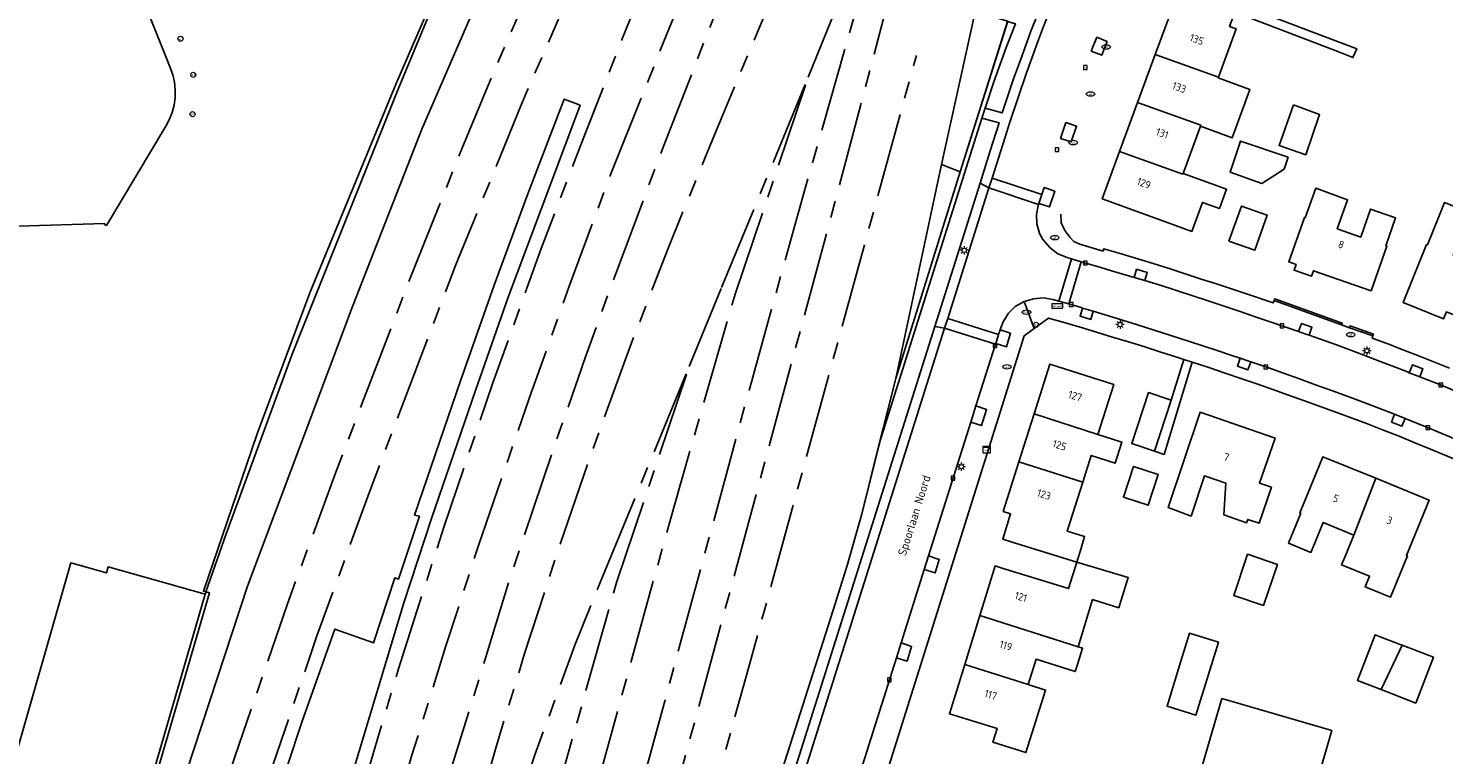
# Model space of a CAD drawing. Header units: metres. Extents: x 197147 to 199131, y 355511 to 356703.
# Tile 105 of 225: x 197482 to 197650, y 356383 to 356469. Entities that reach past the tile are written whole.
import ezdxf
from ezdxf.enums import TextEntityAlignment as Align

# ---------------------------------------------------------------- set-up
doc = ezdxf.new("R2010")
doc.units = ezdxf.units.M
doc.linetypes.add('AM-AS', pattern=[16, 10, -2, 2, -2])
for name, color, linetype in [('B-WE-AM-AS_SPOOR-G', 252, 'AM-AS'), ('B-WE-GR-BEPLANTING_CULTUUR_HEESTERS-GV', 252, 'Continuous'), ('B-WE-GR-GRAS-GV', 252, 'Continuous'), ('B-WE-IE-MEUBILAIR_WEGMEUBILAIR-GV', 252, 'Continuous'), ('B-WE-IE-MEUBILAIR_WEGMEUBILAIR-S', 252, 'Continuous'), ('B-WE-IE-TERREINAFSCHEIDING_KUNSTMATIG_HEKWERK-G', 252, 'IE-TERREINAFSCHEIDING-KUNSTMATIG'), ('B-WE-IE-TERREINAFSCHEIDING_KUNSTMATIG_MUUR-G', 252, 'IE-TERREINAFSCHEIDING-KUNSTMATIG-DICHT'), ('B-WE-IE-TERREINAFSCHEIDING_KUNSTMATIG_MUUR-GV', 252, 'IE-TERREINAFSCHEIDING-KUNSTMATIG-DICHT'), ('B-WE-KL-DATA_CAI-S', 252, 'Continuous'), ('B-WE-KW-CONSTRUCTIELIJN-GV', 252, 'Continuous'), ('B-WE-OG-BEBOUWING-GV', 252, 'Continuous'), ('B-WE-OG-BEBOUWING_HUISNUMMER-T18', 252, 'Continuous'), ('B-WE-OG-BEBOUWING_STRAATNAAM-T35', 252, 'Continuous'), ('B-WE-OG-TERREIN_ERF-GV', 252, 'Continuous'), ('B-WE-RI-HWA_KOLK-S', 253, 'Continuous'), ('B-WE-RI-VWA_AFSCHEIDER-S', 253, 'Continuous'), ('B-WE-VH-ONVERHARD-GV', 253, 'Continuous'), ('B-WE-VH-VERHARDING_ASFALT-GV', 253, 'Continuous'), ('B-WE-VH-VERHARDING_BETONSTRAATSTEEN-GV', 253, 'Continuous'), ('B-WE-VH-VERHARDING_HALFVERHARDING-GV', 253, 'Continuous'), ('B-WE-VH-VERHARDING_OPEN-GV', 253, 'Continuous'), ('B-WE-VH-VERHARDING_TEGEL-GV', 253, 'Continuous')]:
    doc.layers.add(name, color=color, linetype=linetype)
doc.styles.add('NLCS-ISO-M-T18', font='NLCS-ISO.ttf', dxfattribs={"height": 1.8})
doc.styles.add('NLCS-ISO-M200-T25', font='NLCS-ISO.ttf')
doc.linetypes.add('IE-TERREINAFSCHEIDING-KUNSTMATIG', pattern='A,4,[82,NLCS.SHX,S=0.75,R=90,X=0,Y=0],4,-2', length=10)
doc.linetypes.add('IE-TERREINAFSCHEIDING-KUNSTMATIG-DICHT', pattern='A,8,-1,[82,NLCS.SHX,S=0.75,R=90,X=0,Y=0],-1', length=10)

# ---------------------------------------------------------------- blocks, each defined once
blk = doc.blocks.new('BGT-STRAATNAAMBORD-SO')
at = {"color": 0, "linetype": 'ByBlock', "lineweight": 18}
blk.add_lwpolyline([(-3.25, -1.25), (3.25, -1.25), (3.25, 1.25), (-3.25, 1.25)], close=True, dxfattribs=at)
at = {"color": 0, "linetype": 'ByBlock', "lineweight": 18, "style": 'NLCS-ISO-M-T18'}
blk.add_text('straat', height=1.5, dxfattribs=at).set_placement((0, 0.15), align=Align.MIDDLE_CENTER)
blk = doc.blocks.new('BGT-VERKLIKKER_TRANSPORTLEIDING-SO')
at = {"color": 0, "linetype": 'ByBlock', "lineweight": 18}
blk.add_circle((0, 0), 1.5, dxfattribs=at)
at = {"color": 0, "linetype": 'ByBlock', "lineweight": 18, "style": 'NLCS-ISO-M-T18'}
blk.add_text('vt', height=1.5, dxfattribs=at).set_placement((0, 0), align=Align.MIDDLE_CENTER)
blk = doc.blocks.new('BGT-CAIKAST-SO')
at = {"color": 0, "linetype": 'ByBlock', "lineweight": 18}
for points in [[(-2, 2), (2, 2), (2, 1.68), (-2, 1.68)], [(-2, 1.52), (2, 1.52), (2, -2), (-2, -2)]]:
    blk.add_lwpolyline(points, close=True, dxfattribs=at)
at = {"color": 0, "linetype": 'ByBlock', "lineweight": 18, "style": 'NLCS-ISO-M-T18'}
blk.add_text('cai', height=1.5, dxfattribs=at).set_placement((0, 0), align=Align.MIDDLE_CENTER)
blk = doc.blocks.new('BGT-LICHTMAST-SO')
at = {"color": 0, "linetype": 'ByBlock', "lineweight": 18}
for points in [[(-1.25, 0), (-2, 0)], [(-1.41, 1.41), (-0.88, 0.88)], [(0, 2), (0, 1.25)], [(0.88, 0.88), (1.41, 1.41)], [(2, 0), (1.25, 0)], [(-1.41, -1.41), (-0.88, -0.88)], [(0, -1.25), (0, -2)], [(0.88, -0.88), (1.41, -1.41)]]:
    blk.add_lwpolyline(points, dxfattribs=at)
blk.add_circle((0, 0), 1, dxfattribs=at)
blk = doc.blocks.new('BGT-AFSLUITPAAL-SO')
at = {"color": 0, "linetype": 'ByBlock', "lineweight": 18}
blk.add_circle((0, 0), 1.5, dxfattribs=at)
at = {"color": 0, "linetype": 'ByBlock', "lineweight": 18, "style": 'NLCS-ISO-M-T18'}
blk.add_text('af', height=1.5, dxfattribs=at).set_placement((0, 0), align=Align.MIDDLE_CENTER)
blk = doc.blocks.new('BGT-KOLK-SO')
at = {"color": 0, "linetype": 'ByBlock', "lineweight": 18}
blk.add_lwpolyline([(-0.045, -0.045), (0.045, -0.045), (0.045, 0.045), (-0.045, 0.045)], close=True, dxfattribs=at)
at = {"color": 0, "linetype": 'ByBlock', "lineweight": 18, "style": 'NLCS-ISO-M-T18'}
blk.add_text('k', height=0.06, dxfattribs=at).set_placement((0, 0), align=Align.MIDDLE_CENTER)
blk = doc.blocks.new('BGT-WATERLEIDINGPUT-SO')
at = {"color": 0, "linetype": 'ByBlock', "lineweight": 18}
blk.add_ellipse((0, 0), major_axis=(2.5, 0), ratio=0.54, dxfattribs=at)
at = {"color": 0, "linetype": 'ByBlock', "lineweight": 18, "style": 'NLCS-ISO-M-T18'}
blk.add_text('wl', height=1.5, dxfattribs=at).set_placement((0, 0), align=Align.MIDDLE_CENTER)
blk = doc.blocks.new('BGT-BENZINEPUT_OLIEPUT-SO')
at = {"color": 0, "linetype": 'ByBlock', "lineweight": 18}
blk.add_ellipse((0, 0), major_axis=(2.5, 0), ratio=0.54, dxfattribs=at)
at = {"color": 0, "linetype": 'ByBlock', "lineweight": 18, "style": 'NLCS-ISO-M-T18'}
blk.add_text('olie', height=1.5, dxfattribs=at).set_placement((0, 0.16), align=Align.MIDDLE_CENTER)

msp = doc.modelspace()

# ---------------------------------------------------------------- linework, layer by layer
at = {"layer": 'B-WE-AM-AS_SPOOR-G', "flags": 128}
for points in [[(197431.674, 356116.579), (197436.182, 356132.905), (197443.271, 356159.271), (197452.588, 356193.119), (197471.259, 356262.158), (197474.014, 356271.958), (197483.187, 356305.918), (197489.988, 356330.271), (197494.729, 356346.199), (197499.486, 356361.671), (197506.321, 356382.295), (197512.558, 356400.418), (197518.27, 356415.996), (197526.798, 356438.25), (197533.217, 356454.333), (197537.426, 356464.406), (197542.758, 356476.707), (197548.458, 356489.77), (197552.814, 356499.357), (197558.565, 356511.697), (197565.975, 356527.221), (197570.905, 356537.098), (197576.629, 356548.268), (197590.727, 356575.161), (197598.767, 356589.457), (197609.702, 356608.304), (197616.416, 356619.557), (197629.785, 356641.392), (197644.742, 356664.548), (197659.93, 356687.253), (197670.923, 356703.428)], [(197435.979, 356115.369), (197461.756, 356210.504), (197483.028, 356288.511), (197489.889, 356313.124), (197496.256, 356335.321), (197503.619, 356359.35), (197509.657, 356377.872), (197516.015, 356396.514), (197522.339, 356413.892), (197532.477, 356440.482), (197540.292, 356459.625), (197553.576, 356490.345), (197567.128, 356519.415), (197574.831, 356535.01), (197585.354, 356555.65), (197591.538, 356567.182), (197600.108, 356582.738), (197606.557, 356594.057), (197612.108, 356603.604), (197632.787, 356637.877), (197654.605, 356671.348), (197671.03, 356695.758)], [(197470.295, 356191.203), (197510.735, 356340.226), (197516.41, 356360.866), (197521.745, 356379.432), (197525.705, 356392.721), (197531.113, 356409.633), (197536.905, 356426.604), (197542.629, 356442.515), (197547.669, 356455.719), (197552.798, 356468.817), (197559.797, 356485.697), (197566.457, 356501.019), (197571.929, 356513.073), (197581.558, 356533.369), (197591.582, 356553.212), (197598.4, 356566.098), (197603.924, 356576.301), (197610.671, 356588.399), (197618.492, 356602.068), (197629.295, 356620.686)], [(197474.643, 356190.019), (197490.504, 356248.582), (197494.669, 356263.808), (197495.409, 356266.194), (197518.652, 356352.175), (197523.906, 356370.943), (197527.25, 356382.354), (197531.332, 356395.427), (197535.175, 356407.307), (197541.242, 356424.871), (197545.891, 356437.948), (197550.937, 356451.556), (197558.521, 356470.444), (197567.111, 356490.97), (197575.687, 356510.095), (197583.191, 356526.212), (197593.956, 356547.869), (197599.854, 356559.192), (197612.311, 356581.995), (197623.584, 356601.995)], [(197434.645, 356022.909), (197435.078, 356024.479), (197467.852, 356145.603), (197484.503, 356206.698), (197492.033, 356234.851), (197508.29, 356294.571), (197522.412, 356346.884), (197529.249, 356371.542), (197531.85, 356380.517), (197539.069, 356403.909), (197544.763, 356420.768), (197547.872, 356429.672), (197551.015, 356438.381), (197557.062, 356454.536), (197564.33, 356473.158), (197570.198, 356487.478), (197573.567, 356495.441), (197579.299, 356508.731), (197583.053, 356516.997), (197589.503, 356530.454), (197593.57, 356538.303), (197597.971, 356546.456), (197605.702, 356560.217)], [(197438.94, 356021.77), (197479.51, 356171.23), (197529.713, 356356.913), (197533.555, 356370.814), (197534.122, 356372.555), (197537.197, 356383.179), (197540.658, 356394.529), (197544.378, 356406.078), (197548.733, 356418.713), (197553.317, 356431.321), (197557.697, 356442.641), (197563.129, 356455.971), (197570.581, 356473.743), (197589.38, 356517.775), (197597.832, 356537.78), (197607.17, 356559.438)], [(197494.332, 356141.172), (197519.357, 356233.127), (197525.953, 356257.964), (197566.225, 356406.477), (197578.719, 356452.859), (197585.695, 356479.343), (197591.45, 356500.025)], [(197475.216, 356085.946), (197487.801, 356132.095), (197490.834, 356143.661), (197492.729, 356150.295), (197505.593, 356198.221), (197511.104, 356218.561), (197515.422, 356234.127), (197517.791, 356243.286), (197520.101, 356251.652), (197522.034, 356259.02), (197532.85, 356298.607), (197539.846, 356324.7), (197567.082, 356425.121), (197572.909, 356446.121), (197581.148, 356475.104)], [(197574.26, 356462.804), (197579.502, 356475.789)], [(197496.091, 356140.718), (197498.381, 356146.43), (197500.259, 356151.413), (197502.673, 356158.038), (197504.381, 356163.105), (197529.941, 356256.889), (197540.121, 356294.939), (197557.204, 356357.061), (197567.186, 356392.804), (197587.06, 356465.396)], [(197563.985, 356437.906), (197574.26, 356462.804)], [(197565.632, 356437.221), (197574.26, 356462.804)], [(197560.15, 356428.533), (197563.985, 356437.906)], [(197456.041, 356038.518), (197457.485, 356043.719), (197460.926, 356055.299), (197469.396, 356085.085), (197478.488, 356118.132), (197484.9, 356142.074), (197492.328, 356169.242), (197516.906, 356260.401), (197544.16, 356360.564), (197558.391, 356412.114), (197565.632, 356437.221)], [(197549.886, 356403.63), (197560.15, 356428.533)], [(197551.532, 356402.946), (197560.15, 356428.533)], [(197443.53, 356020.554), (197445.806, 356029.759), (197450.137, 356046.717), (197459.224, 356080.554), (197505.876, 356252.378), (197516.425, 356291.618), (197533.59, 356354.927), (197537.552, 356369.034), (197539.764, 356376.168), (197541.871, 356382.527), (197546.601, 356395.506), (197549.886, 356403.63)], [(197447.495, 356019.503), (197449.631, 356027.296), (197460.831, 356070.182), (197464.648, 356084.433), (197504.837, 356232.29), (197536.832, 356350.383), (197544.186, 356376.924), (197551.532, 356402.946)]]:
    msp.add_lwpolyline(points, dxfattribs=at)
at = {"layer": 'B-WE-GR-BEPLANTING_CULTUUR_HEESTERS-GV', "flags": 128}
for points in [[(197595.226, 356459.156), (197597.223, 356458.568), (197597.958, 356460.72), (197598.559, 356462.611), (197599.267, 356464.521), (197599.939, 356466.383), (197600.636, 356468.263), (197601.378, 356470.133), (197602.901, 356473.821), (197603.686, 356475.66), (197604.483, 356477.484), (197605.32, 356479.325), (197606.199, 356481.119), (197607.127, 356482.888), (197617.688, 356502.363)], [(197594.835, 356457.96), (197595.226, 356459.156), (197596.251, 356462.264), (197597.699, 356466.317), (197598.789, 356469.144), (197597.868, 356469.417), (197592.263, 356451.591), (197584.619, 356427.107), (197582.669, 356419.353)], [(197589.243, 356433.279), (197594.605, 356450.254), (197595.79, 356454.064), (197596.858, 356457.418), (197594.835, 356457.96), (197582.669, 356419.353), (197580.547, 356410.916), (197578.849, 356404.968), (197577.215, 356399.681), (197564.646, 356360.338), (197566.08, 356359.948), (197567.415, 356364.176), (197589.243, 356433.279)]]:
    msp.add_lwpolyline(points, dxfattribs=at)
at = {"layer": 'B-WE-GR-GRAS-GV', "flags": 128}
for points in [[(197478.551, 356307.891), (197488.107, 356342.099), (197496.128, 356366.907), (197507.821, 356402.488), (197520.354, 356435.856), (197528.46, 356456.649), (197544.603, 356493.848), (197558.285, 356523.164), (197567.277, 356540.911), (197566.691, 356541.12), (197565.506, 356540.453), (197555.396, 356545.182), (197554.989, 356545.372), (197545.733, 356531.592), (197552.611, 356523.544)], [(197552.611, 356523.544), (197552.793, 356523.331), (197552.711, 356523.152), (197547.537, 356511.877), (197538.082, 356491.269), (197537.161, 356489.147), (197525.429, 356462.058), (197515.217, 356437.262), (197508.995, 356420.664), (197508.277, 356418.575), (197502.609, 356401.913), (197502.921, 356401.823), (197503.303, 356401.714), (197488.201, 356349.931), (197488.156, 356349.776), (197489.266, 356349.445), (197483.756, 356329.847), (197483.735, 356329.771), (197480.959, 356330.574)], [(197592.263, 356451.591), (197597.868, 356469.417), (197597.881, 356469.457), (197594.035, 356470.565), (197590.03, 356452.448)], [(197590.03, 356452.448), (197584.619, 356427.107), (197592.263, 356451.591), (197590.03, 356452.448)]]:
    msp.add_lwpolyline(points, dxfattribs=at)
at = {"layer": 'B-WE-IE-MEUBILAIR_WEGMEUBILAIR-GV', "flags": 128}
for points in [[(197607.783, 356465.872), (197609.019, 356465.428), (197609.356, 356466.236), (197609.667, 356467.027), (197608.449, 356467.53), (197607.783, 356465.872)], [(197604.783, 356457.421), (197604.151, 356455.562), (197605.391, 356455.134), (197606.041, 356456.991), (197604.783, 356457.421)], [(197602.206, 356449.754), (197601.92, 356448.891), (197601.578, 356447.858), (197602.832, 356447.431), (197603.454, 356449.298), (197602.206, 356449.754)], [(197614.123, 356438.702), (197614.407, 356439.665), (197613.151, 356440.054), (197612.865, 356439.084), (197614.123, 356438.702)], [(197608.014, 356435.07), (197606.75, 356435.448), (197606.459, 356434.5), (197607.727, 356434.116), (197608.014, 356435.07)], [(197596.809, 356432.328), (197596.473, 356431.27), (197597.732, 356430.854), (197598.215, 356432.469), (197596.982, 356432.871), (197596.809, 356432.328)], [(197633.594, 356432.234), (197633.921, 356433.184), (197632.688, 356433.607), (197632.345, 356432.67), (197633.076, 356432.418), (197633.594, 356432.234)], [(197626.67, 356429.084), (197626.351, 356429.192), (197625.411, 356429.514), (197625.098, 356428.574), (197626.343, 356428.142), (197626.67, 356429.084)], [(197645.457, 356427.797), (197646.7, 356427.316), (197647.076, 356428.252), (197645.839, 356428.733), (197645.457, 356427.797)], [(197594.116, 356423.854), (197593.511, 356421.95), (197594.786, 356421.561), (197595.382, 356423.441), (197594.116, 356423.854)], [(197644.958, 356422.389), (197643.727, 356422.881), (197643.366, 356421.946), (197644.596, 356421.454), (197644.958, 356422.389)], [(197587.989, 356404.468), (197589.272, 356404.084), (197589.767, 356405.678), (197588.505, 356406.096), (197587.989, 356404.468)], [(197584.695, 356394.022), (197585.956, 356393.627), (197586.498, 356395.362), (197585.249, 356395.778), (197584.695, 356394.022)]]:
    msp.add_lwpolyline(points, dxfattribs=at)
at = {"layer": 'B-WE-IE-TERREINAFSCHEIDING_KUNSTMATIG_HEKWERK-G', "flags": 128}
for points in [[(197502.878, 356401.836), (197505.298, 356408.721), (197513.106, 356430.009), (197525.664, 356461.394), (197532.142, 356477.028), (197539.899, 356494.398), (197553.21, 356523.283), (197545.88, 356531.81), (197554.989, 356545.372), (197565.506, 356540.453)], [(197597.881, 356469.457), (197592.263, 356451.591)], [(197584.619, 356427.107), (197590.03, 356452.448), (197592.263, 356451.591)], [(197592.263, 356451.591), (197589.097, 356441.452)], [(197526.77, 356234.902), (197532.609, 356256.17), (197542.395, 356291.15), (197554.375, 356328.19), (197577.215, 356399.681), (197578.849, 356404.968), (197580.547, 356410.916), (197584.619, 356427.107)]]:
    msp.add_lwpolyline(points, dxfattribs=at)
at = {"layer": 'B-WE-IE-TERREINAFSCHEIDING_KUNSTMATIG_MUUR-G', "ltscale": 0.2, "flags": 128}
for points in [[(197522.76, 356395.809), (197525.258, 356403.478), (197525.727, 356403.341), (197528.186, 356410.782), (197527.622, 356410.928), (197533.072, 356426.842), (197537.052, 356438.163), (197541.02, 356448.999), (197545.355, 356460.22)], [(197637.432, 356433.47), (197637.513, 356433.664), (197629.529, 356436.537), (197629.458, 356436.339)], [(197629.458, 356436.339), (197637.432, 356433.47)], [(197641.136, 356432.163), (197641.206, 356432.361), (197638.456, 356433.33), (197638.385, 356433.132)], [(197638.385, 356433.132), (197641.136, 356432.163)]]:
    msp.add_lwpolyline(points, dxfattribs=at)
at = {"layer": 'B-WE-IE-TERREINAFSCHEIDING_KUNSTMATIG_MUUR-GV', "ltscale": 0.2, "flags": 128}
for points in [[(197637.432, 356433.47), (197637.513, 356433.664), (197629.529, 356436.537), (197629.458, 356436.339), (197637.432, 356433.47)], [(197641.136, 356432.163), (197641.206, 356432.361), (197638.456, 356433.33), (197638.385, 356433.132), (197641.136, 356432.163)]]:
    msp.add_lwpolyline(points, dxfattribs=at)
at = {"layer": 'B-WE-KW-CONSTRUCTIELIJN-GV', "flags": 128}
msp.add_lwpolyline([(197518.965, 356375.991), (197526.35, 356400.524), (197529.655, 356410.635), (197534.817, 356425.67), (197538.679, 356436.624), (197547.22, 356459.487), (197545.355, 356460.22), (197541.02, 356448.999), (197537.052, 356438.163), (197533.072, 356426.842), (197527.622, 356410.928), (197528.186, 356410.782), (197525.727, 356403.341), (197525.258, 356403.478), (197522.76, 356395.809), (197518.169, 356397.422), (197514.261, 356386.394), (197504.084, 356355.58)], dxfattribs=at)
at = {"layer": 'B-WE-OG-BEBOUWING-GV', "flags": 128}
for points in [[(197480.617, 356445.147), (197490.918, 356445.478), (197490.866, 356445.371), (197491.105, 356445.224), (197498.13, 356456.987), (197498.56, 356457.771), (197498.897, 356458.612), (197499.13, 356459.479), (197499.249, 356460.373), (197499.255, 356461.3), (197499.167, 356462.203), (197498.958, 356463.081), (197498.641, 356463.942), (197493.189, 356477.741), (197484.394, 356500), (197480.978, 356508.728)], [(197622.849, 356462.805), (197624.953, 356468.539), (197624.163, 356468.825), (197624.775, 356470.511), (197625.361, 356472.125), (197618.781, 356474.513), (197617.578, 356471.198), (197617.478, 356471.226), (197615.374, 356465.511)], [(197620.724, 356457.014), (197624.489, 356455.64), (197626.575, 356461.355), (197622.82, 356462.725), (197622.849, 356462.805), (197615.374, 356465.511), (197613.27, 356459.794)], [(197611.132, 356453.986), (197618.625, 356451.328), (197618.663, 356451.396), (197620.724, 356457.014), (197620.757, 356457.105), (197613.27, 356459.794), (197611.132, 356453.986)], [(197631.729, 356459.514), (197630.039, 356454.7), (197633.197, 356453.613), (197634.84, 356458.385), (197631.729, 356459.514)], [(197631.1, 356453.333), (197625.464, 356455.225), (197624.226, 356451.537), (197628.008, 356450.215), (197630.634, 356451.928), (197631.1, 356453.333)], [(197611.132, 356453.986), (197609.076, 356448.4), (197616.561, 356445.669), (197619.712, 356444.531), (197620.951, 356447.964), (197622.974, 356447.234), (197623.806, 356449.539), (197618.663, 356451.396)], [(197633.139, 356446.161), (197633.06, 356446.188), (197631.179, 356440.918), (197632.047, 356440.622), (197631.814, 356439.94), (197633.895, 356439.215), (197634.125, 356439.876), (197640.949, 356437.497), (197642.796, 356442.794), (197642.692, 356442.831), (197643.844, 356446.135), (197640.87, 356447.172), (197639.717, 356443.867), (197636.917, 356444.844), (197638.16, 356448.278), (197634.399, 356449.64), (197633.139, 356446.161)], [(197649.529, 356434.173), (197649.862, 356435.007), (197653.085, 356433.718), (197652.752, 356432.884), (197652.993, 356432.788), (197655.715, 356439.691), (197650.678, 356441.718), (197652.701, 356446.746), (197649.64, 356447.978), (197647.613, 356442.941), (197647.511, 356442.982), (197644.744, 356436.108), (197649.529, 356434.173)], [(197624.097, 356443.388), (197627.143, 356442.313), (197628.611, 356446.47), (197625.565, 356447.545), (197624.097, 356443.388)], [(197608.567, 356420.492), (197610.438, 356426.407), (197602.867, 356428.819), (197601, 356422.911)], [(197612.577, 356419.392), (197615.26, 356418.517), (197617.254, 356424.556), (197614.575, 356425.441), (197612.577, 356419.392)], [(197606.773, 356414.822), (197607.778, 356417.999), (197610.628, 356417.092), (197611.421, 356419.58), (197608.567, 356420.492), (197601, 356422.911), (197599.203, 356417.225)], [(197627.656, 356409.962), (197629.118, 356414.223), (197627.725, 356414.701), (197629.562, 356420.054), (197620.679, 356423.102), (197616.895, 356411.82), (197619.613, 356410.803), (197621.215, 356415.581), (197623.715, 356414.723), (197623.502, 356410.943), (197626.182, 356410.024), (197626.318, 356410.421), (197627.656, 356409.962)], [(197633.352, 356413.269), (197632.494, 356411.177), (197632.595, 356411.136), (197631.146, 356407.602), (197633.801, 356406.512), (197634.213, 356407.516), (197635.251, 356410.046), (197638.885, 356408.567), (197641.484, 356415.282), (197635.23, 356417.848), (197633.352, 356413.269)], [(197606.066, 356405.364), (197606.575, 356407.015), (197606.994, 356408.375), (197604.935, 356409.012), (197606.773, 356414.822), (197599.203, 356417.225), (197597.349, 356411.36), (197598.228, 356411.088), (197597.296, 356408.079), (197598.409, 356407.735), (197606.066, 356405.364)], [(197611.592, 356413.038), (197614.522, 356412.094), (197615.699, 356415.749), (197612.769, 356416.693), (197611.592, 356413.038)], [(197638.885, 356408.567), (197637.815, 356405.957), (197637.435, 356405.032), (197640.747, 356403.674), (197640.235, 356402.425), (197643.232, 356401.195), (197645.24, 356406.089), (197645.129, 356406.135), (197647.816, 356412.685), (197641.484, 356415.282)], [(197628.193, 356400.22), (197629.846, 356405.092), (197626.313, 356406.291), (197624.66, 356401.419), (197628.193, 356400.22)], [(197487.372, 356348.433), (197487.835, 356350.026), (197502.82, 356401.56), (197491.31, 356404.79), (197491.107, 356404.079), (197486.878, 356405.265), (197472.085, 356353.632), (197476.436, 356352.454), (197476.225, 356351.673), (197486.29, 356348.747), (197487.372, 356348.433)], [(197606.066, 356405.364), (197605.096, 356402.22), (197604.178, 356402.503), (197597.446, 356404.579), (197596.391, 356404.904), (197594.576, 356399.017), (197606.242, 356395.32), (197607.932, 356400.918), (197611.04, 356399.942), (197611.285, 356400.737), (197612.165, 356403.515), (197606.066, 356405.364)], [(197594.576, 356399.017), (197592.792, 356393.232), (197600.301, 356390.845), (197601.251, 356393.857), (197605.882, 356392.388), (197606.151, 356393.235), (197606.76, 356395.156), (197606.242, 356395.32)], [(197618.394, 356393.612), (197616.757, 356388.298), (197620.19, 356387.241), (197621.827, 356392.554), (197622.851, 356395.879), (197619.418, 356396.937), (197618.394, 356393.612)], [(197644.612, 356395.514), (197644.377, 356395.605), (197642.017, 356396.514), (197641.405, 356396.75), (197639.314, 356391.322), (197642.11, 356390.245)], [(197642.11, 356390.245), (197646.228, 356388.658), (197648.319, 356394.086), (197644.612, 356395.514), (197642.11, 356390.245)], [(197592.792, 356393.232), (197590.984, 356387.368), (197596.626, 356385.629), (197596.127, 356384.012), (197600.039, 356382.793), (197602.367, 356390.204), (197600.301, 356390.845)], [(197634.7, 356380.003), (197636.274, 356385.407), (197623.269, 356389.187), (197619.243, 356375.364)]]:
    msp.add_lwpolyline(points, dxfattribs=at)
at = {"layer": 'B-WE-OG-TERREIN_ERF-GV', "flags": 128}
for points in [[(197480.978, 356508.728), (197484.394, 356500), (197493.189, 356477.741), (197498.641, 356463.942), (197498.958, 356463.081), (197499.167, 356462.203), (197499.255, 356461.3), (197499.249, 356460.373), (197499.13, 356459.479), (197498.897, 356458.612), (197498.56, 356457.771), (197498.13, 356456.987), (197491.105, 356445.224), (197490.866, 356445.371), (197490.918, 356445.478), (197480.617, 356445.147)], [(197472.085, 356353.632), (197486.878, 356405.265), (197491.107, 356404.079), (197491.31, 356404.79), (197502.82, 356401.56), (197502.921, 356401.823), (197502.609, 356401.913), (197508.277, 356418.575), (197508.995, 356420.664), (197515.217, 356437.262), (197525.429, 356462.058), (197537.161, 356489.147)], [(197631.729, 356459.514), (197634.84, 356458.385), (197633.197, 356453.613), (197630.039, 356454.7), (197631.729, 356459.514)], [(197631.1, 356453.333), (197630.634, 356451.928), (197628.008, 356450.215), (197624.226, 356451.537), (197625.464, 356455.225), (197631.1, 356453.333)], [(197636.917, 356444.844), (197639.717, 356443.867), (197640.87, 356447.172), (197643.844, 356446.135), (197642.692, 356442.831), (197642.796, 356442.794), (197640.949, 356437.497), (197634.125, 356439.876), (197633.895, 356439.215), (197631.814, 356439.94), (197632.047, 356440.622), (197631.179, 356440.918), (197633.06, 356446.188), (197633.139, 356446.161), (197634.399, 356449.64), (197638.16, 356448.278), (197636.917, 356444.844)], [(197652.752, 356432.884), (197653.085, 356433.718), (197649.862, 356435.007), (197649.529, 356434.173), (197644.744, 356436.108), (197647.511, 356442.982), (197647.613, 356442.941), (197649.64, 356447.978), (197652.701, 356446.746), (197650.678, 356441.718), (197655.715, 356439.691), (197652.993, 356432.788), (197652.752, 356432.884)], [(197624.097, 356443.388), (197625.565, 356447.545), (197628.611, 356446.47), (197627.143, 356442.313), (197624.097, 356443.388)], [(197666.988, 356410.825), (197647.96, 356418.73), (197646.137, 356419.497), (197644.269, 356420.26), (197642.29, 356421.013), (197640.504, 356421.724), (197638.684, 356422.403), (197636.747, 356423.138), (197634.921, 356423.793), (197633.038, 356424.458), (197631.17, 356425.132), (197629.284, 356425.798), (197627.397, 356426.467), (197625.51, 356427.105), (197623.651, 356427.748), (197621.723, 356428.398), (197619.741, 356429.041), (197616.421, 356418.124), (197615.26, 356418.517), (197612.577, 356419.392), (197614.575, 356425.441), (197617.254, 356424.556), (197618.767, 356429.365), (197617.921, 356429.646), (197616.028, 356430.246), (197614.115, 356430.847), (197612.208, 356431.438), (197610.294, 356432.024), (197608.391, 356432.599), (197606.463, 356433.18), (197604.569, 356433.744), (197602.723, 356434.264), (197601.023, 356433.042), (197599.828, 356432.183), (197577.04, 356359.711)], [(197606.066, 356405.364), (197598.409, 356407.735), (197597.296, 356408.079), (197598.228, 356411.088), (197597.349, 356411.36), (197599.203, 356417.225), (197601, 356422.911), (197602.867, 356428.819), (197610.438, 356426.407), (197608.567, 356420.492), (197611.421, 356419.58), (197610.628, 356417.092), (197607.778, 356417.999), (197606.773, 356414.822), (197604.935, 356409.012), (197606.994, 356408.375), (197606.575, 356407.015), (197606.066, 356405.364)], [(197627.725, 356414.701), (197629.118, 356414.223), (197627.656, 356409.962), (197626.318, 356410.421), (197626.182, 356410.024), (197623.502, 356410.943), (197623.715, 356414.723), (197621.215, 356415.581), (197619.613, 356410.803), (197616.895, 356411.82), (197620.679, 356423.102), (197629.562, 356420.054), (197627.725, 356414.701)], [(197634.213, 356407.516), (197633.801, 356406.512), (197631.146, 356407.602), (197632.595, 356411.136), (197632.494, 356411.177), (197633.352, 356413.269), (197635.23, 356417.848), (197641.484, 356415.282), (197647.816, 356412.685), (197645.129, 356406.135), (197645.24, 356406.089), (197643.232, 356401.195), (197640.235, 356402.425), (197640.747, 356403.674), (197637.435, 356405.032), (197637.815, 356405.957), (197638.885, 356408.567), (197635.251, 356410.046), (197634.213, 356407.516)], [(197615.699, 356415.749), (197614.522, 356412.094), (197611.592, 356413.038), (197612.769, 356416.693), (197615.699, 356415.749)], [(197628.193, 356400.22), (197624.66, 356401.419), (197626.313, 356406.291), (197629.846, 356405.092), (197628.193, 356400.22)], [(197606.76, 356395.156), (197606.151, 356393.235), (197605.882, 356392.388), (197601.251, 356393.857), (197600.301, 356390.845), (197602.367, 356390.204), (197600.039, 356382.793), (197596.127, 356384.012), (197596.626, 356385.629), (197590.984, 356387.368), (197592.792, 356393.232), (197594.576, 356399.017), (197596.391, 356404.904), (197597.446, 356404.579), (197604.178, 356402.503), (197605.096, 356402.22), (197606.066, 356405.364), (197612.165, 356403.515), (197611.285, 356400.737), (197611.04, 356399.942), (197607.932, 356400.918), (197606.242, 356395.32), (197606.76, 356395.156)], [(197621.827, 356392.554), (197620.19, 356387.241), (197616.757, 356388.298), (197618.394, 356393.612), (197619.418, 356396.937), (197622.851, 356395.879), (197621.827, 356392.554)], [(197646.228, 356388.658), (197642.11, 356390.245), (197639.314, 356391.322), (197641.405, 356396.75), (197642.017, 356396.514), (197644.377, 356395.605), (197644.612, 356395.514), (197648.319, 356394.086), (197646.228, 356388.658)], [(197619.243, 356375.364), (197623.269, 356389.187), (197636.274, 356385.407), (197634.7, 356380.003)]]:
    msp.add_lwpolyline(points, dxfattribs=at)
at = {"layer": 'B-WE-VH-ONVERHARD-GV', "flags": 128}
for points in [[(197607.783, 356465.872), (197609.019, 356465.428), (197609.356, 356466.236), (197609.667, 356467.027), (197608.449, 356467.53), (197607.783, 356465.872)], [(197604.783, 356457.421), (197604.151, 356455.562), (197605.391, 356455.134), (197606.041, 356456.991), (197604.783, 356457.421)], [(197601.578, 356447.858), (197602.832, 356447.431), (197603.454, 356449.298), (197602.206, 356449.754), (197601.92, 356448.891), (197601.578, 356447.858)], [(197612.865, 356439.084), (197614.123, 356438.702), (197614.407, 356439.665), (197613.151, 356440.054), (197612.865, 356439.084)], [(197606.75, 356435.448), (197606.459, 356434.5), (197607.727, 356434.116), (197608.014, 356435.07), (197606.75, 356435.448)], [(197596.982, 356432.871), (197596.809, 356432.328), (197596.473, 356431.27), (197597.732, 356430.854), (197598.215, 356432.469), (197596.982, 356432.871)], [(197633.594, 356432.234), (197633.921, 356433.184), (197632.688, 356433.607), (197632.345, 356432.67), (197633.076, 356432.418), (197633.594, 356432.234)], [(197626.67, 356429.084), (197626.351, 356429.192), (197625.411, 356429.514), (197625.098, 356428.574), (197626.343, 356428.142), (197626.67, 356429.084)], [(197645.457, 356427.797), (197646.7, 356427.316), (197647.076, 356428.252), (197645.839, 356428.733), (197645.457, 356427.797)], [(197594.116, 356423.854), (197593.511, 356421.95), (197594.786, 356421.561), (197595.382, 356423.441), (197594.116, 356423.854)], [(197644.958, 356422.389), (197643.727, 356422.881), (197643.366, 356421.946), (197644.596, 356421.454), (197644.958, 356422.389)], [(197588.505, 356406.096), (197587.989, 356404.468), (197589.272, 356404.084), (197589.767, 356405.678), (197588.505, 356406.096)], [(197584.695, 356394.022), (197585.956, 356393.627), (197586.498, 356395.362), (197585.249, 356395.778), (197584.695, 356394.022)]]:
    msp.add_lwpolyline(points, dxfattribs=at)
at = {"layer": 'B-WE-VH-VERHARDING_ASFALT-GV', "flags": 128}
msp.add_lwpolyline([(197665.432, 356419.569), (197648.979, 356426.421), (197647.117, 356427.154), (197646.7, 356427.316), (197645.457, 356427.797), (197645.242, 356427.88), (197643.389, 356428.614), (197642.437, 356428.975), (197640.585, 356429.685), (197638.722, 356430.391), (197636.847, 356431.086), (197634.952, 356431.753), (197633.594, 356432.234), (197633.076, 356432.418), (197632.345, 356432.67), (197629.228, 356433.753), (197627.312, 356434.393), (197625.432, 356435.038), (197621.649, 356436.292), (197615.931, 356438.151), (197614.123, 356438.702), (197612.865, 356439.084), (197610.185, 356439.885), (197608.923, 356440.275), (197606.594, 356440.941), (197605.123, 356435.959), (197606.589, 356435.52), (197606.75, 356435.448), (197608.014, 356435.07), (197611.36, 356434.063), (197613.28, 356433.469), (197617.091, 356432.251), (197620.897, 356431.014), (197622.803, 356430.381), (197624.453, 356429.843), (197625.411, 356429.514), (197626.351, 356429.192), (197626.67, 356429.084), (197628.692, 356428.403), (197630.563, 356427.73), (197632.439, 356427.06), (197634.344, 356426.348), (197636.239, 356425.681), (197638.107, 356425.025), (197639.987, 356424.322), (197641.856, 356423.597), (197643.727, 356422.881), (197644.958, 356422.389), (197645.576, 356422.142), (197647.437, 356421.376), (197661.824, 356415.377)], dxfattribs=at)
at = {"layer": 'B-WE-VH-VERHARDING_BETONSTRAATSTEEN-GV', "flags": 128}
for points in [[(197595.656, 356449.704), (197590.772, 356434.235)], [(197595.656, 356449.704), (197601.545, 356447.744), (197601.578, 356447.858), (197601.92, 356448.891), (197596.028, 356450.863), (197595.656, 356449.704)], [(197605.423, 356441.285), (197604.935, 356441.428), (197603.837, 356441.899), (197602.92, 356442.597), (197602.031, 356443.588), (197601.667, 356444.282), (197601.333, 356445.432), (197601.289, 356446.569), (197601.463, 356447.369), (197601.545, 356447.744)], [(197605.423, 356441.285), (197603.945, 356436.276), (197605.123, 356435.959), (197606.594, 356440.941), (197605.423, 356441.285)], [(197596.809, 356432.328), (197596.982, 356432.871), (197597.062, 356433.122), (197597.064, 356433.128), (197597.342, 356433.836), (197597.962, 356434.838), (197598.783, 356435.637), (197599.823, 356436.246), (197600.931, 356436.561), (197602.108, 356436.659), (197603.242, 356436.47), (197603.945, 356436.276)], [(197590.404, 356433.072), (197568.544, 356363.849), (197574.573, 356361.945), (197574.666, 356362.238), (197578.675, 356374.944), (197579.184, 356376.558), (197584.695, 356394.022), (197585.249, 356395.778), (197587.989, 356404.468), (197588.505, 356406.096), (197593.511, 356421.95), (197594.116, 356423.854), (197596.44, 356431.165)], [(197590.404, 356433.072), (197596.44, 356431.165), (197596.473, 356431.27), (197596.809, 356432.328), (197590.772, 356434.235), (197590.404, 356433.072)]]:
    msp.add_lwpolyline(points, dxfattribs=at)
at = {"layer": 'B-WE-VH-VERHARDING_HALFVERHARDING-GV', "flags": 128}
for points in [[(197542.395, 356291.15), (197554.375, 356328.19), (197564.292, 356359.232), (197564.646, 356360.338), (197577.215, 356399.681), (197578.849, 356404.968), (197580.547, 356410.916), (197582.669, 356419.353), (197584.619, 356427.107), (197590.03, 356452.448), (197594.035, 356470.565), (197587.258, 356472.127), (197587.782, 356474.102), (197590.095, 356484.647), (197598.157, 356515.377), (197599.79, 356518.359), (197601.336, 356519.892), (197601.576, 356520.453)], [(197544.603, 356493.848), (197528.46, 356456.649), (197520.354, 356435.856), (197507.821, 356402.488), (197496.128, 356366.907), (197488.107, 356342.099), (197478.551, 356307.891)], [(197504.084, 356355.58), (197514.261, 356386.394), (197518.169, 356397.422), (197522.76, 356395.809), (197525.258, 356403.478), (197525.727, 356403.341), (197528.186, 356410.782), (197527.622, 356410.928), (197533.072, 356426.842), (197537.052, 356438.163), (197541.02, 356448.999), (197545.355, 356460.22), (197547.22, 356459.487), (197538.679, 356436.624), (197534.817, 356425.67), (197529.655, 356410.635), (197526.35, 356400.524), (197518.965, 356375.991)]]:
    msp.add_lwpolyline(points, dxfattribs=at)
at = {"layer": 'B-WE-VH-VERHARDING_OPEN-GV', "flags": 128}
for points in [[(197621.175, 356480.823), (197627.487, 356478.111), (197625.915, 356474.477), (197625.361, 356472.125), (197624.775, 356470.511), (197637.007, 356465.847), (197638.787, 356465.135), (197639.233, 356466.175), (197630.301, 356469.566), (197627.076, 356470.731), (197626.384, 356471.14), (197627.127, 356473.946), (197628.925, 356478.547), (197624.75, 356480.116), (197621.451, 356481.902), (197619.02, 356483.033), (197618.459, 356482.005), (197621.175, 356480.823)], [(197617.254, 356424.556), (197615.26, 356418.517), (197616.421, 356418.124), (197619.741, 356429.041), (197618.767, 356429.365), (197617.254, 356424.556)], [(197502.82, 356401.56), (197487.835, 356350.026), (197488.201, 356349.931), (197503.303, 356401.714), (197502.921, 356401.823), (197502.82, 356401.56)]]:
    msp.add_lwpolyline(points, dxfattribs=at)
at = {"layer": 'B-WE-VH-VERHARDING_TEGEL-GV', "flags": 128}
for points in [[(197595.656, 356449.704), (197596.028, 356450.863), (197597.532, 356455.592), (197598.151, 356457.491), (197600.058, 356463.191), (197600.726, 356465.073), (197601.412, 356466.931), (197602.137, 356468.813), (197602.881, 356470.686), (197603.635, 356472.53), (197605.212, 356476.211), (197606.108, 356477.993), (197606.883, 356479.824), (197607.572, 356481.153), (197608.283, 356482.489), (197621.875, 356507.505), (197622.385, 356508.789), (197622.511, 356510.196), (197622.288, 356511.519), (197621.824, 356512.585), (197621.089, 356513.549), (197619.96, 356514.405)], [(197617.902, 356511.839), (197620.465, 356507.483), (197617.688, 356502.363), (197607.127, 356482.888), (197606.199, 356481.119), (197605.32, 356479.325), (197604.483, 356477.484), (197603.686, 356475.66), (197602.901, 356473.821), (197601.378, 356470.133), (197600.636, 356468.263), (197599.939, 356466.383), (197599.267, 356464.521), (197598.559, 356462.611), (197597.958, 356460.72), (197597.223, 356458.568), (197595.226, 356459.156), (197594.835, 356457.96), (197596.858, 356457.418), (197595.79, 356454.064), (197594.605, 356450.254)], [(197590.404, 356433.072), (197590.772, 356434.235), (197595.656, 356449.704), (197594.605, 356450.254), (197589.243, 356433.279)], [(197601.463, 356447.369), (197601.289, 356446.569), (197601.333, 356445.432), (197601.667, 356444.282), (197602.031, 356443.588), (197602.92, 356442.597), (197603.837, 356441.899), (197604.935, 356441.428), (197605.423, 356441.285), (197606.594, 356440.941), (197608.923, 356440.275), (197610.185, 356439.885), (197612.865, 356439.084), (197613.151, 356440.054), (197614.407, 356439.665), (197614.123, 356438.702), (197615.931, 356438.151), (197621.649, 356436.292), (197625.432, 356435.038), (197627.312, 356434.393), (197629.228, 356433.753), (197632.345, 356432.67), (197632.688, 356433.607), (197633.921, 356433.184), (197633.594, 356432.234), (197634.952, 356431.753), (197636.847, 356431.086), (197638.722, 356430.391), (197640.585, 356429.685), (197642.437, 356428.975), (197643.389, 356428.614), (197645.242, 356427.88), (197645.457, 356427.797), (197645.839, 356428.733), (197647.076, 356428.252), (197646.7, 356427.316), (197647.117, 356427.154), (197648.979, 356426.421), (197665.432, 356419.569)], [(197650.214, 356428.349), (197648.661, 356428.975), (197646.689, 356429.749), (197644.819, 356430.481), (197642.929, 356431.209), (197641.081, 356431.903), (197641.136, 356432.163), (197638.385, 356433.132), (197637.432, 356433.47), (197629.458, 356436.339), (197629.348, 356436.061), (197626.299, 356437.099), (197622.603, 356438.324), (197620.811, 356438.898), (197618.905, 356439.53), (197617.016, 356440.143), (197615.098, 356440.74), (197611.208, 356441.925), (197609.269, 356442.481), (197609.191, 356442.213), (197606.415, 356443.014), (197605.722, 356443.358), (197605.245, 356443.845), (197604.644, 356444.656), (197604.209, 356445.536), (197604.173, 356446.563)], [(197577.04, 356359.711), (197599.828, 356432.183), (197601.023, 356433.042), (197599.823, 356436.246), (197598.783, 356435.637), (197597.962, 356434.838), (197597.342, 356433.836), (197597.064, 356433.128), (197597.062, 356433.122), (197596.982, 356432.871), (197598.215, 356432.469), (197597.732, 356430.854), (197596.473, 356431.27), (197596.44, 356431.165), (197594.116, 356423.854), (197595.382, 356423.441), (197594.786, 356421.561), (197593.511, 356421.95), (197588.505, 356406.096), (197589.767, 356405.678), (197589.272, 356404.084), (197587.989, 356404.468), (197585.249, 356395.778), (197586.498, 356395.362), (197585.956, 356393.627), (197584.695, 356394.022), (197579.184, 356376.558)], [(197661.824, 356415.377), (197647.437, 356421.376), (197645.576, 356422.142), (197644.958, 356422.389), (197644.596, 356421.454), (197643.366, 356421.946), (197643.727, 356422.881), (197641.856, 356423.597), (197639.987, 356424.322), (197638.107, 356425.025), (197636.239, 356425.681), (197634.344, 356426.348), (197632.439, 356427.06), (197630.563, 356427.73), (197628.692, 356428.403), (197626.67, 356429.084), (197626.343, 356428.142), (197625.098, 356428.574), (197625.411, 356429.514), (197624.453, 356429.843), (197622.803, 356430.381), (197620.897, 356431.014), (197617.091, 356432.251), (197613.28, 356433.469), (197611.36, 356434.063), (197608.014, 356435.07), (197607.727, 356434.116), (197606.459, 356434.5), (197606.75, 356435.448), (197606.589, 356435.52), (197605.123, 356435.959), (197603.945, 356436.276), (197603.242, 356436.47), (197602.108, 356436.659), (197600.931, 356436.561), (197599.823, 356436.246)], [(197568.544, 356363.849), (197590.404, 356433.072), (197589.243, 356433.279), (197567.415, 356364.176)], [(197601.023, 356433.042), (197602.723, 356434.264), (197604.569, 356433.744), (197606.463, 356433.18), (197608.391, 356432.599), (197610.294, 356432.024), (197612.208, 356431.438), (197614.115, 356430.847), (197616.028, 356430.246), (197617.921, 356429.646), (197618.767, 356429.365), (197619.741, 356429.041), (197621.723, 356428.398), (197623.651, 356427.748), (197625.51, 356427.105), (197627.397, 356426.467), (197629.284, 356425.798), (197631.17, 356425.132), (197633.038, 356424.458), (197634.921, 356423.793), (197636.747, 356423.138), (197638.684, 356422.403), (197640.504, 356421.724), (197642.29, 356421.013), (197644.269, 356420.26), (197646.137, 356419.497), (197647.96, 356418.73), (197666.988, 356410.825)]]:
    msp.add_lwpolyline(points, dxfattribs=at)

# ---------------------------------------------------------------- block references
at = {"layer": 'B-WE-IE-MEUBILAIR_WEGMEUBILAIR-S'}
for name, p, xscale, yscale, zscale in [('BGT-AFSLUITPAAL-SO', (197499.886, 356467.365), 0.2, 0.2, 0.2), ('BGT-WATERLEIDINGPUT-SO', (197609.544, 356466.39), 0.2, 0.2, 0.2), ('BGT-AFSLUITPAAL-SO', (197501.397, 356463.086), 0.2, 0.2, 0.2), ('BGT-WATERLEIDINGPUT-SO', (197607.69, 356460.813), 0.2, 0.2, 0.2), ('BGT-AFSLUITPAAL-SO', (197501.307, 356458.43), 0.2, 0.2, 0.2), ('BGT-WATERLEIDINGPUT-SO', (197605.636, 356455.062), 0.2, 0.2, 0.2), ('BGT-LICHTMAST-SO', (197592.739, 356442.297), 0.25, 0.25, 0.25), ('BGT-WATERLEIDINGPUT-SO', (197603.459, 356443.789), 0.2, 0.2, 0.2), ('BGT-STRAATNAAMBORD-SO', (197603.756, 356435.703), 0.2, 0.2, 0.2), ('BGT-VERKLIKKER_TRANSPORTLEIDING-SO', (197601.261, 356433.465), 0.2, 0.2, 0.2), ('BGT-LICHTMAST-SO', (197611.189, 356433.495), 0.25, 0.25, 0.25), ('BGT-WATERLEIDINGPUT-SO', (197638.527, 356432.307), 0.2, 0.2, 0.2), ('BGT-LICHTMAST-SO', (197640.43, 356430.391), 0.25, 0.25, 0.25), ('BGT-WATERLEIDINGPUT-SO', (197597.8, 356428.492), 0.2, 0.2, 0.2), ('BGT-LICHTMAST-SO', (197592.379, 356416.664), 0.25, 0.25, 0.25)]:
    msp.add_blockref(name, p, dxfattribs=dict(at, xscale=xscale, yscale=yscale, zscale=zscale))
at = {"layer": 'B-WE-KL-DATA_CAI-S', "xscale": 0.2, "yscale": 0.2, "zscale": 0.2}
msp.add_blockref('BGT-CAIKAST-SO', (197595.397, 356418.675), dxfattribs=at)
at = {"layer": 'B-WE-RI-HWA_KOLK-S', "xscale": 5, "yscale": 5, "zscale": 5}
for p in [(197607.07, 356463.961), (197603.713, 356454.228), (197607.085, 356440.801), (197605.403, 356435.872), (197630.389, 356433.346), (197596.379, 356431.001), (197628.471, 356428.473), (197649.193, 356426.333), (197647.654, 356421.276), (197591.404, 356415.299), (197583.85, 356391.404)]:
    msp.add_blockref('BGT-KOLK-SO', p, dxfattribs=at)
at = {"layer": 'B-WE-RI-VWA_AFSCHEIDER-S', "xscale": 0.2, "yscale": 0.2, "zscale": 0.2}
msp.add_blockref('BGT-BENZINEPUT_OLIEPUT-SO', (197600.116, 356434.973), dxfattribs=at)

# ---------------------------------------------------------------- texts
at = {"layer": 'B-WE-OG-BEBOUWING_HUISNUMMER-T18', "char_height": 0.9, "attachment_point": 5, "style": 'NLCS-ISO-M200-T25'}
for s, insert, rotation in [('135', (197620.288, 356467.281), 339.8), ('133', (197618.194, 356461.591), 339.8), ('131', (197616.192, 356456.153), 339.8), ('129', (197614.016, 356450.241), 339.8), ('8', (197637.385, 356442.976), 340.8), ('127', (197605.867, 356425.039), 342.5), ('125', (197604.024, 356419.206), 342.5), ('7', (197623.804, 356417.801), 341.1), ('123', (197602.178, 356413.367), 342.5), ('5', (197636.769, 356412.893), 337.7), ('3', (197643.121, 356410.287), 337.7), ('121', (197599.448, 356401.244), 342.9), ('119', (197597.668, 356395.47), 342.9), ('117', (197595.868, 356389.631), 342.9)]:
    msp.add_mtext(s, dxfattribs=dict(at, insert=insert, rotation=rotation))
at = {"layer": 'B-WE-OG-BEBOUWING_STRAATNAAM-T35', "insert": (197586.952, 356410.842), "char_height": 1, "attachment_point": 5, "rotation": 72.5, "style": 'NLCS-ISO-M200-T25'}
msp.add_mtext('Spoorlaan Noord', dxfattribs=at)

doc.saveas('drawing.dxf')
